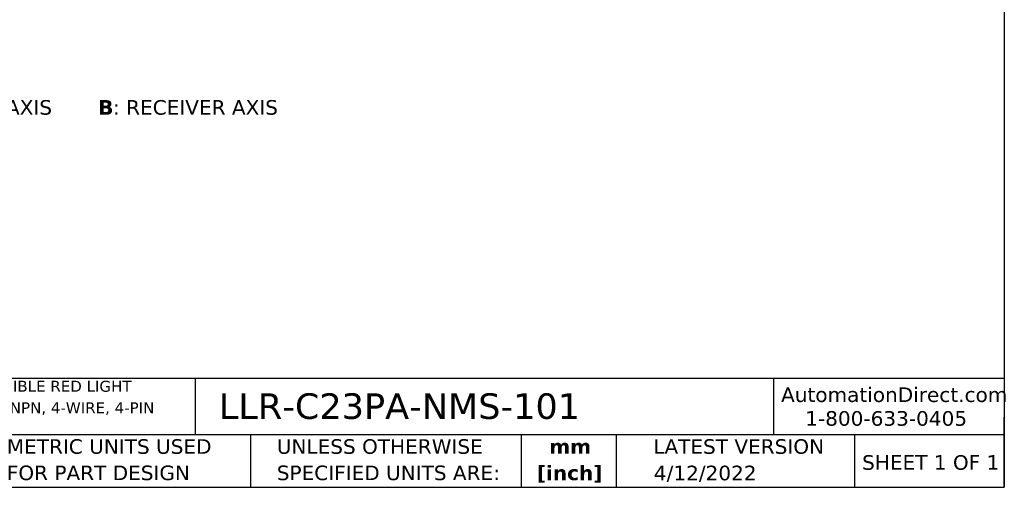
# Model space of a CAD drawing. Header units: millimetres. Extents: x 6 to 273, y 6 to 210.
# Tile 2 of 4: x 130 to 273, y 6 to 74. Entities that reach past the tile are written whole.
import ezdxf

# ---------------------------------------------------------------- set-up
doc = ezdxf.new("R2010")
doc.units = ezdxf.units.MM
doc.linetypes.add('SLD-Solid', pattern=[0])
doc.layers.add('TEXT', color=140, linetype='SLD-Solid', lineweight=25)
doc.styles.add('SLDTEXTSTYLE0', font='VERDANAB.TTF')
doc.styles.add('SLDTEXTSTYLE1', font='VERDANA.TTF')

# ---------------------------------------------------------------- blocks, each defined once
blk = doc.blocks.new('SW_NOTE_0')
at = {"layer": 'TEXT', "color": 0, "attachment_point": 1}
for s, insert, char_height, style in [('A', (0, 2.69), 2.12, 'SLDTEXTSTYLE0'), (': EMITTER AXIS      ', (2.19, 2.69), 2.1167, 'SLDTEXTSTYLE1'), ('B', (30.97, 2.69), 2.12, 'SLDTEXTSTYLE0'), (': RECEIVER AXIS', (33.12, 2.69), 2.1167, 'SLDTEXTSTYLE1')]:
    blk.add_mtext(s, dxfattribs=dict(at, insert=insert, char_height=char_height, style=style))
blk = doc.blocks.new('SW_NOTE_0_1')
at = {"layer": 'TEXT', "color": 0, "char_height": 1.5875, "attachment_point": 1, "style": 'SLDTEXTSTYLE1'}
for s, insert in [('CONTRINEX PHOTOELECTRIC SENSOR, RECTANGULAR, ABS PLASTIC HOUSING, THROUGH-BEAM RECEIVER, VISIBLE RED LIGHT ', (0, 2.02)), ('EMISSION, 25M SENSING DISTANCE, 10-30 VDC OPERATING VOLTAGE, COMPLEMENTARY LIGHT-ON/DARK-ON, NPN, 4-WIRE, 4-PIN ', (0, -1.1)), ('M8 QUICK-DISCONNECT.', (0, -4.22))]:
    blk.add_mtext(s, dxfattribs=dict(at, insert=insert))
blk = doc.blocks.new('SW_NOTE_0_2')
at = {"layer": 'TEXT', "color": 0, "char_height": 2.117, "attachment_point": 2, "style": 'SLDTEXTSTYLE0'}
for s, insert in [('mm', (2.84, 2.69)), ('[inch]', (2.76, -1.13))]:
    blk.add_mtext(s, dxfattribs=dict(at, insert=insert))
blk = doc.blocks.new('SW_NOTE_0_3')
at = {"layer": 'TEXT', "color": 0, "char_height": 2.1167, "attachment_point": 1, "style": 'SLDTEXTSTYLE1'}
for s, insert in [('UNLESS OTHERWISE ', (0, 2.69)), ('SPECIFIED UNITS ARE:', (0, -1.13))]:
    blk.add_mtext(s, dxfattribs=dict(at, insert=insert))
blk = doc.blocks.new('SW_NOTE_0_7')
at = {"layer": 'TEXT', "color": 0, "char_height": 2.1167, "attachment_point": 1, "style": 'SLDTEXTSTYLE1'}
for s, insert in [('METRIC UNITS USED ', (0, 2.69)), ('FOR PART DESIGN', (0, -1.13))]:
    blk.add_mtext(s, dxfattribs=dict(at, insert=insert))

msp = doc.modelspace()

# ---------------------------------------------------------------- linework, layer by layer
at = {"layer": 'TEXT'}
for p, q in [((273.05, 209.55), (273.05, 6.35)), ((273.05, 22.126), (6.35, 22.126)), ((155.759, 22.126), (155.759, 13.97)), ((239.575, 22.126), (239.575, 13.97)), ((273.05, 6.35), (273.05, 16.51)), ((273.05, 13.97), (6.35, 13.97)), ((163.78, 13.97), (163.78, 6.35)), ((203.024, 13.97), (203.024, 6.35)), ((216.812, 13.97), (216.812, 6.35)), ((251.349, 13.97), (251.349, 6.35)), ((6.35, 6.35), (273.05, 6.35))]:
    msp.add_line(p, q, dxfattribs=at)

# ---------------------------------------------------------------- block references
for name, p in [('SW_NOTE_0', (110.748, 59.799)), ('SW_NOTE_0_1', (7.966, 19.777)), ('SW_NOTE_0_7', (128.478, 10.635)), ('SW_NOTE_0_3', (167.608, 10.635)), ('SW_NOTE_0_2', (207.286, 10.633))]:
    msp.add_blockref(name, p, dxfattribs=at)

# ---------------------------------------------------------------- texts
at = {"layer": 'TEXT', "style": 'SLDTEXTSTYLE1'}
for s, insert, char_height, attachment_point in [('LLR-C23PA-NMS-101', (159.208, 19.975), 3.70417, 1), ('AutomationDirect.com', (240.695, 20.836), 2.11667, 1), ('1-800-633-0405', (244.192, 17.397), 2.11667, 1), ('LATEST VERSION', (234.552, 13.324), 2.11667, 2), ('SHEET 1 OF 1', (252.441, 11.011), 2.11667, 1), ('4/12/2022', (229.701, 9.487), 2.1167, 2)]:
    msp.add_mtext(s, dxfattribs=dict(at, insert=insert, char_height=char_height, attachment_point=attachment_point))

doc.saveas('drawing.dxf')
